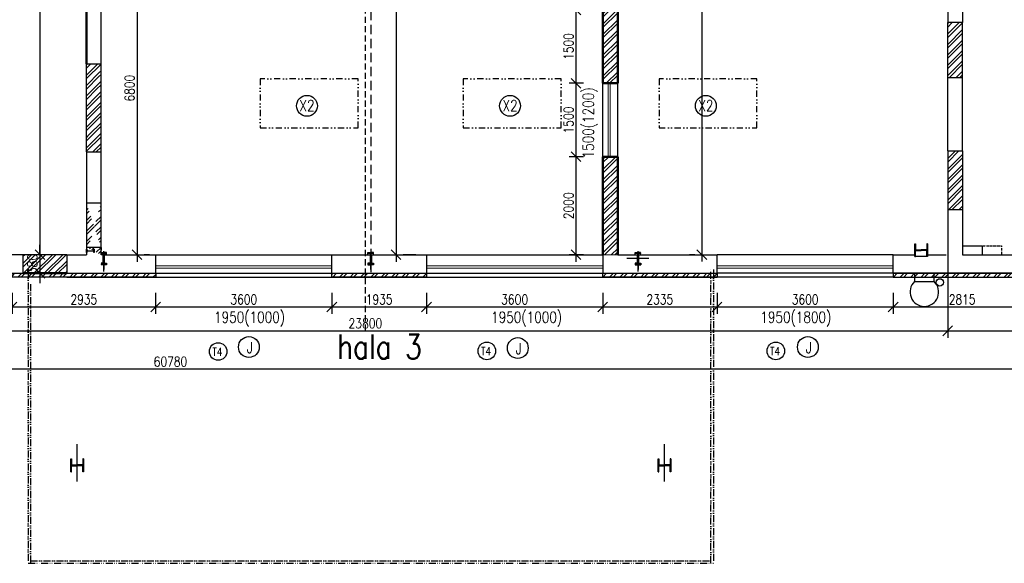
# Model space of a CAD drawing. Header units: millimetres. Extents: x -637441 to -130928, y -380379 to -53767.
# Tile 65 of 256: x -600220 to -580102, y -178649 to -167551. Entities that reach past the tile are written whole.
import ezdxf

# ---------------------------------------------------------------- set-up
doc = ezdxf.new("R2010")
doc.units = ezdxf.units.MM
doc.header["$LTSCALE"] = 10
for name, pattern in [('ACAD_ISO03W100', [30, 12, -18]), ('ACAD_ISO10W100', [18.5, 12, -3, 0.5, -3]), ('ACAD_ISO12W100', [22, 12, -3, 0.5, -3, 0.5, -3]), ('DASHDOT', [25.4, 12.7, -6.35, 0, -6.35]), ('DASHED', [19.05, 12.7, -6.35]), ('DĚLICÍ', [31.75, 12.7, -6.35, 0, -6.35, 0, -6.35])]:
    doc.linetypes.add(name, pattern=pattern)
for name, color, linetype in [('CK_LEVEL_1', 7, 'Continuous'), ('I', 3, 'Continuous'), ('Osy', 1, 'DASHDOT'), ('SLABE', 7, 'Continuous'), ('SLABĚ', 7, 'Continuous'), ('ZDIVO', 6, 'Continuous')]:
    doc.layers.add(name, color=color, linetype=linetype)
for name, color, linetype, lineweight in [('CKKOTY', 7, 'Continuous', 25), ('CKOKNA', 1, 'Continuous', 18), ('CKSTENY_PODROVINOU', 7, 'Continuous', 25), ('CKSTENY_REZ', 6, 'Continuous', 50), ('CKSTENY_SRAF', 1, 'Continuous', 18), ('CKTEXTY_MALE', 7, 'Continuous', 25)]:
    doc.layers.add(name, color=color, linetype=linetype, lineweight=lineweight)
doc.styles.get("Standard").update_dxf_attribs({"font": 'simplex.shx', "width": 0.8})
doc.dimstyles.new('Kopie z cadkon', dxfattribs={"dimscale": 100, "dimtxt": 2.5, "dimasz": 2.5, "dimexe": 1.768, "dimexo": 5, "dimgap": 0.666, "dimtad": 1, "dimdec": 0, "dimrnd": 1, "dimdsep": 46, "dimtxsty": 'Standard', "dimblk1": 'OBLIQUE', "dimblk2": 'OBLIQUE', "dimsah": 1, "dimcen": 2, "dimdle": 1.8, "dimazin": 2, "dimtfac": 0.75, "dimtdec": 0, "dimtix": 1, "dimtmove": 2, "dimatfit": 3, "dimfxl": 1, "dimtolj": 1, "dimtzin": 0, "dimarcsym": 0})
pattern_1 = [(45, (-363831.58, -53725.15), (-106.06602, 106.06602), []), (45, (-363760.87, -53725.15), (-106.06602, 106.06602), [])]
pattern_2 = [(45, (-359566.98, 0), (-106.06602, 106.06602), []), (45, (-359496.27, 0), (-106.06602, 106.06602), [])]

# ---------------------------------------------------------------- blocks, each defined once
blk = doc.blocks.new('_OBLIQUE')
at = {"color": 0, "linetype": 'ByBlock'}
blk.add_line((-0.5, -0.5), (0.5, 0.5), dxfattribs=at)
blk = doc.blocks.new('*D695')
at = {"layer": 'CKKOTY', "color": 0, "lineweight": -2}
for p, q in [((-605057, -172437), (-605057, -174044)), ((-581257, -172439), (-581257, -174044)), ((-605201, -173903), (-581113, -173903))]:
    blk.add_line(p, q, dxfattribs=at)
at = {"layer": 'DEFPOINTS', "color": 0}
for p in [(-605057, -172037), (-581257, -172039), (-581257, -173903)]:
    blk.add_point(p, dxfattribs=at)
at = {"layer": 'CKKOTY', "color": 0, "lineweight": -2, "xscale": 200, "yscale": 200, "zscale": 200, "rotation": 180}
blk.add_blockref('_OBLIQUE', (-605057, -173903), dxfattribs=at)
at = {"layer": 'CKKOTY', "color": 0, "lineweight": -2, "xscale": 200, "yscale": 200, "zscale": 200}
blk.add_blockref('_OBLIQUE', (-581257, -173903), dxfattribs=at)
at = {"layer": 'CKKOTY', "color": 0, "insert": (-593157, -173750), "char_height": 200, "attachment_point": 5}
blk.add_mtext('\\A1;23800', dxfattribs=at)
blk = doc.blocks.new('*D696')
at = {"layer": 'CKKOTY', "color": 0, "lineweight": -2}
for p, q in [((-581257, -172439), (-581257, -174044)), ((-562577, -172439), (-562577, -174044)), ((-581401, -173903), (-562433, -173903))]:
    blk.add_line(p, q, dxfattribs=at)
at = {"layer": 'DEFPOINTS', "color": 0}
for p in [(-581257, -172039), (-562577, -172039), (-562577, -173903)]:
    blk.add_point(p, dxfattribs=at)
at = {"layer": 'CKKOTY', "color": 0, "lineweight": -2, "xscale": 200, "yscale": 200, "zscale": 200, "rotation": 180}
blk.add_blockref('_OBLIQUE', (-581257, -173903), dxfattribs=at)
at = {"layer": 'CKKOTY', "color": 0, "lineweight": -2, "xscale": 200, "yscale": 200, "zscale": 200}
blk.add_blockref('_OBLIQUE', (-562577, -173903), dxfattribs=at)
at = {"layer": 'CKKOTY', "color": 0, "insert": (-570326, -173750), "char_height": 200, "attachment_point": 5}
blk.add_mtext('\\A1;18680', dxfattribs=at)
blk = doc.blocks.new('*D713')
at = {"layer": 'CKKOTY', "color": 0, "lineweight": -2}
for p, q in [((-599807, -147540), (-599807, -172493)), ((-599548, -147684), (-599666, -147684)), ((-599548, -172349), (-599666, -172349))]:
    blk.add_line(p, q, dxfattribs=at)
at = {"layer": 'DEFPOINTS', "color": 0}
for p in [(-599948, -147684), (-599948, -172349), (-599807, -172349)]:
    blk.add_point(p, dxfattribs=at)
at = {"layer": 'CKKOTY', "color": 0, "lineweight": -2, "xscale": 200, "yscale": 200, "zscale": 200}
for p, rotation in [((-599807, -147684), 90), ((-599807, -172349), 270)]:
    blk.add_blockref('_OBLIQUE', p, dxfattribs=dict(at, rotation=rotation))
at = {"layer": 'CKKOTY', "color": 0, "insert": (-599960, -160017), "char_height": 200, "attachment_point": 5, "rotation": 90}
blk.add_mtext('\\A1;24665', dxfattribs=at)
blk = doc.blocks.new('*D714')
at = {"layer": 'CKKOTY', "color": 0, "lineweight": -2}
for p, q in [((-599807, -172349), (-599807, -172149)), ((-599807, -172349), (-599807, -172729)), ((-599548, -172349), (-599666, -172349)), ((-599900, -172729), (-599948, -172729)), ((-599807, -172729), (-599807, -172929))]:
    blk.add_line(p, q, dxfattribs=at)
at = {"layer": 'DEFPOINTS', "color": 0}
for p in [(-599948, -172349), (-599807, -172729), (-599500, -172729)]:
    blk.add_point(p, dxfattribs=at)
at = {"layer": 'CKKOTY', "color": 0, "lineweight": -2, "xscale": 200, "yscale": 200, "zscale": 200}
for p, rotation in [((-599807, -172349), 270), ((-599807, -172729), 90)]:
    blk.add_blockref('_OBLIQUE', p, dxfattribs=dict(at, rotation=rotation))
at = {"layer": 'CKKOTY', "color": 0, "insert": (-599960, -172539), "char_height": 200, "attachment_point": 5, "rotation": 90}
blk.add_mtext('\\A1;380', dxfattribs=at)
blk = doc.blocks.new('*D720')
at = {"layer": 'CKKOTY', "color": 0, "lineweight": -2}
for p, q in [((-586283, -145324), (-586283, -172491)), ((-586456, -145468), (-586424, -145468)), ((-586537, -172347), (-586424, -172347))]:
    blk.add_line(p, q, dxfattribs=at)
at = {"layer": 'DEFPOINTS', "color": 0}
for p in [(-586056, -145468), (-586283, -172347), (-586137, -172347)]:
    blk.add_point(p, dxfattribs=at)
at = {"layer": 'CKKOTY', "color": 0, "lineweight": -2, "xscale": 200, "yscale": 200, "zscale": 200}
for p, rotation in [((-586283, -145468), 90), ((-586283, -172347), 270)]:
    blk.add_blockref('_OBLIQUE', p, dxfattribs=dict(at, rotation=rotation))
at = {"layer": 'CKKOTY', "color": 0, "insert": (-586436, -158907), "char_height": 200, "attachment_point": 5, "rotation": 90}
blk.add_mtext('\\A1;26880', dxfattribs=at)
blk = doc.blocks.new('*D723')
at = {"layer": 'CKKOTY', "color": 0, "lineweight": -2}
for p, q in [((-592929, -153059), (-592671, -153059)), ((-592529, -152915), (-592529, -172493)), ((-592129, -172349), (-592388, -172349))]:
    blk.add_line(p, q, dxfattribs=at)
at = {"layer": 'DEFPOINTS', "color": 0}
for p in [(-592529, -153059), (-592529, -172349), (-592529, -172349)]:
    blk.add_point(p, dxfattribs=at)
at = {"layer": 'CKKOTY', "color": 0, "lineweight": -2, "xscale": 200, "yscale": 200, "zscale": 200}
for p, rotation in [((-592529, -153059), 90), ((-592529, -172349), 270)]:
    blk.add_blockref('_OBLIQUE', p, dxfattribs=dict(at, rotation=rotation))
at = {"layer": 'CKKOTY', "color": 0, "insert": (-592683, -162704), "char_height": 200, "attachment_point": 5, "rotation": 90}
blk.add_mtext('\\A1;19289', dxfattribs=at)
blk = doc.blocks.new('*D614')
at = {"layer": 'CKKOTY', "color": 0, "lineweight": -2}
for p, q in [((-600377, -173129), (-600377, -173558)), ((-597442, -173129), (-597442, -173558)), ((-600521, -173416), (-597298, -173416))]:
    blk.add_line(p, q, dxfattribs=at)
at = {"layer": 'DEFPOINTS', "color": 0}
for p in [(-600377, -172729), (-597442, -172729), (-597442, -173416)]:
    blk.add_point(p, dxfattribs=at)
at = {"layer": 'CKKOTY', "color": 0, "lineweight": -2, "xscale": 200, "yscale": 200, "zscale": 200, "rotation": 180}
blk.add_blockref('_OBLIQUE', (-600377, -173416), dxfattribs=at)
at = {"layer": 'CKKOTY', "color": 0, "lineweight": -2, "xscale": 200, "yscale": 200, "zscale": 200}
blk.add_blockref('_OBLIQUE', (-597442, -173416), dxfattribs=at)
at = {"layer": 'CKKOTY', "color": 0, "insert": (-598909, -173263), "char_height": 200, "attachment_point": 5}
blk.add_mtext('\\A1;2935', dxfattribs=at)
blk = doc.blocks.new('*D615')
at = {"layer": 'CKKOTY', "color": 0, "lineweight": -2}
for p, q in [((-597442, -173129), (-597442, -173558)), ((-593842, -173129), (-593842, -173558)), ((-597586, -173416), (-593698, -173416))]:
    blk.add_line(p, q, dxfattribs=at)
at = {"layer": 'DEFPOINTS', "color": 0}
for p in [(-597442, -172729), (-593842, -172729), (-593842, -173416)]:
    blk.add_point(p, dxfattribs=at)
at = {"layer": 'CKKOTY', "color": 0, "lineweight": -2, "xscale": 200, "yscale": 200, "zscale": 200, "rotation": 180}
blk.add_blockref('_OBLIQUE', (-597442, -173416), dxfattribs=at)
at = {"layer": 'CKKOTY', "color": 0, "lineweight": -2, "xscale": 200, "yscale": 200, "zscale": 200}
blk.add_blockref('_OBLIQUE', (-593842, -173416), dxfattribs=at)
at = {"layer": 'CKKOTY', "color": 0, "insert": (-595642, -173263), "char_height": 200, "attachment_point": 5}
blk.add_mtext('\\A1;3600', dxfattribs=at)
blk = doc.blocks.new('*D616')
at = {"layer": 'CKKOTY', "color": 0, "lineweight": -2}
for p, q in [((-593842, -173129), (-593842, -173558)), ((-591907, -173129), (-591907, -173558)), ((-593986, -173416), (-591763, -173416))]:
    blk.add_line(p, q, dxfattribs=at)
at = {"layer": 'DEFPOINTS', "color": 0}
for p in [(-593842, -172729), (-591907, -172729), (-591907, -173416)]:
    blk.add_point(p, dxfattribs=at)
at = {"layer": 'CKKOTY', "color": 0, "lineweight": -2, "xscale": 200, "yscale": 200, "zscale": 200, "rotation": 180}
blk.add_blockref('_OBLIQUE', (-593842, -173416), dxfattribs=at)
at = {"layer": 'CKKOTY', "color": 0, "lineweight": -2, "xscale": 200, "yscale": 200, "zscale": 200}
blk.add_blockref('_OBLIQUE', (-591907, -173416), dxfattribs=at)
at = {"layer": 'CKKOTY', "color": 0, "insert": (-592874, -173263), "char_height": 200, "attachment_point": 5}
blk.add_mtext('\\A1;1935', dxfattribs=at)
blk = doc.blocks.new('*D617')
at = {"layer": 'CKKOTY', "color": 0, "lineweight": -2}
for p, q in [((-591907, -173129), (-591907, -173558)), ((-588307, -173129), (-588307, -173558)), ((-592051, -173416), (-588163, -173416))]:
    blk.add_line(p, q, dxfattribs=at)
at = {"layer": 'DEFPOINTS', "color": 0}
for p in [(-591907, -172729), (-588307, -172729), (-588307, -173416)]:
    blk.add_point(p, dxfattribs=at)
at = {"layer": 'CKKOTY', "color": 0, "lineweight": -2, "xscale": 200, "yscale": 200, "zscale": 200, "rotation": 180}
blk.add_blockref('_OBLIQUE', (-591907, -173416), dxfattribs=at)
at = {"layer": 'CKKOTY', "color": 0, "lineweight": -2, "xscale": 200, "yscale": 200, "zscale": 200}
blk.add_blockref('_OBLIQUE', (-588307, -173416), dxfattribs=at)
at = {"layer": 'CKKOTY', "color": 0, "insert": (-590107, -173263), "char_height": 200, "attachment_point": 5}
blk.add_mtext('\\A1;3600', dxfattribs=at)
blk = doc.blocks.new('*D618')
at = {"layer": 'CKKOTY', "color": 0, "lineweight": -2}
for p, q in [((-588307, -173129), (-588307, -173558)), ((-585972, -173129), (-585972, -173558)), ((-588451, -173416), (-585828, -173416))]:
    blk.add_line(p, q, dxfattribs=at)
at = {"layer": 'DEFPOINTS', "color": 0}
for p in [(-588307, -172729), (-585972, -172729), (-585972, -173416)]:
    blk.add_point(p, dxfattribs=at)
at = {"layer": 'CKKOTY', "color": 0, "lineweight": -2, "xscale": 200, "yscale": 200, "zscale": 200, "rotation": 180}
blk.add_blockref('_OBLIQUE', (-588307, -173416), dxfattribs=at)
at = {"layer": 'CKKOTY', "color": 0, "lineweight": -2, "xscale": 200, "yscale": 200, "zscale": 200}
blk.add_blockref('_OBLIQUE', (-585972, -173416), dxfattribs=at)
at = {"layer": 'CKKOTY', "color": 0, "insert": (-587139, -173263), "char_height": 200, "attachment_point": 5}
blk.add_mtext('\\A1;2335', dxfattribs=at)
blk = doc.blocks.new('*D619')
at = {"layer": 'CKKOTY', "color": 0, "lineweight": -2}
for p, q in [((-585972, -173129), (-585972, -173558)), ((-582372, -173129), (-582372, -173558)), ((-586116, -173416), (-582228, -173416))]:
    blk.add_line(p, q, dxfattribs=at)
at = {"layer": 'DEFPOINTS', "color": 0}
for p in [(-585972, -172729), (-582372, -172729), (-582372, -173416)]:
    blk.add_point(p, dxfattribs=at)
at = {"layer": 'CKKOTY', "color": 0, "lineweight": -2, "xscale": 200, "yscale": 200, "zscale": 200, "rotation": 180}
blk.add_blockref('_OBLIQUE', (-585972, -173416), dxfattribs=at)
at = {"layer": 'CKKOTY', "color": 0, "lineweight": -2, "xscale": 200, "yscale": 200, "zscale": 200}
blk.add_blockref('_OBLIQUE', (-582372, -173416), dxfattribs=at)
at = {"layer": 'CKKOTY', "color": 0, "insert": (-584172, -173263), "char_height": 200, "attachment_point": 5}
blk.add_mtext('\\A1;3600', dxfattribs=at)
blk = doc.blocks.new('*D620')
at = {"layer": 'CKKOTY', "color": 0, "lineweight": -2}
for p, q in [((-582372, -173129), (-582372, -173558)), ((-579557, -173129), (-579557, -173558)), ((-582516, -173416), (-579413, -173416))]:
    blk.add_line(p, q, dxfattribs=at)
at = {"layer": 'DEFPOINTS', "color": 0}
for p in [(-582372, -172729), (-579557, -172729), (-579557, -173416)]:
    blk.add_point(p, dxfattribs=at)
at = {"layer": 'CKKOTY', "color": 0, "lineweight": -2, "xscale": 200, "yscale": 200, "zscale": 200, "rotation": 180}
blk.add_blockref('_OBLIQUE', (-582372, -173416), dxfattribs=at)
at = {"layer": 'CKKOTY', "color": 0, "lineweight": -2, "xscale": 200, "yscale": 200, "zscale": 200}
blk.add_blockref('_OBLIQUE', (-579557, -173416), dxfattribs=at)
at = {"layer": 'CKKOTY', "color": 0, "insert": (-580964, -173263), "char_height": 200, "attachment_point": 5}
blk.add_mtext('\\A1;2815', dxfattribs=at)
blk = doc.blocks.new('*D631')
at = {"layer": 'CKKOTY', "color": 0, "lineweight": -2}
for p, q in [((-623357, -173129), (-623357, -174826)), ((-562577, -173129), (-562577, -174826)), ((-562433, -174685), (-623501, -174685))]:
    blk.add_line(p, q, dxfattribs=at)
at = {"layer": 'DEFPOINTS', "color": 0}
for p in [(-623357, -172729), (-562577, -172729), (-623357, -174685)]:
    blk.add_point(p, dxfattribs=at)
at = {"layer": 'CKKOTY', "color": 0, "lineweight": -2, "xscale": 200, "yscale": 200, "zscale": 200, "rotation": 180}
blk.add_blockref('_OBLIQUE', (-623357, -174685), dxfattribs=at)
at = {"layer": 'CKKOTY', "color": 0, "lineweight": -2, "xscale": 200, "yscale": 200, "zscale": 200}
blk.add_blockref('_OBLIQUE', (-562577, -174685), dxfattribs=at)
at = {"layer": 'CKKOTY', "color": 0, "insert": (-597140, -174532), "char_height": 200, "attachment_point": 5}
blk.add_mtext('\\A1;60780', dxfattribs=at)
blk = doc.blocks.new('*D571')
at = {"layer": 'CKKOTY', "color": 0, "lineweight": -2}
for p, q in [((-598157, -165549), (-597680, -165549)), ((-597822, -165405), (-597822, -172493)), ((-597567, -172349), (-597680, -172349))]:
    blk.add_line(p, q, dxfattribs=at)
at = {"layer": 'DEFPOINTS', "color": 0}
for p in [(-598557, -165549), (-597967, -172349), (-597822, -172349)]:
    blk.add_point(p, dxfattribs=at)
at = {"layer": 'CKKOTY', "color": 0, "lineweight": -2, "xscale": 200, "yscale": 200, "zscale": 200}
for p, rotation in [((-597822, -165549), 90), ((-597822, -172349), 270)]:
    blk.add_blockref('_OBLIQUE', p, dxfattribs=dict(at, rotation=rotation))
at = {"layer": 'CKKOTY', "color": 0, "insert": (-597975, -168949), "char_height": 200, "attachment_point": 5, "rotation": 90}
blk.add_mtext('\\A1;6800', dxfattribs=at)
blk = doc.blocks.new('*D595')
at = {"layer": 'CKKOTY', "color": 0, "lineweight": -2}
for p, q in [((-588702, -170349), (-588993, -170349)), ((-588852, -172493), (-588852, -170205)), ((-588702, -172349), (-588993, -172349))]:
    blk.add_line(p, q, dxfattribs=at)
at = {"layer": 'DEFPOINTS', "color": 0}
for p in [(-588852, -170349), (-588302, -170349), (-588302, -172349)]:
    blk.add_point(p, dxfattribs=at)
at = {"layer": 'CKKOTY', "color": 0, "lineweight": -2, "xscale": 200, "yscale": 200, "zscale": 200}
for p, rotation in [((-588852, -170349), 90), ((-588852, -172349), 270)]:
    blk.add_blockref('_OBLIQUE', p, dxfattribs=dict(at, rotation=rotation))
at = {"layer": 'CKKOTY', "color": 0, "insert": (-589005, -171349), "char_height": 200, "attachment_point": 5, "rotation": 90}
blk.add_mtext('\\A1;2000', dxfattribs=at)
blk = doc.blocks.new('*D596')
at = {"layer": 'CKKOTY', "color": 0, "lineweight": -2}
for p, q in [((-588852, -170493), (-588852, -168705)), ((-588702, -168849), (-588993, -168849)), ((-588702, -170349), (-588993, -170349))]:
    blk.add_line(p, q, dxfattribs=at)
at = {"layer": 'DEFPOINTS', "color": 0}
for p in [(-588852, -168849), (-588302, -168849), (-588302, -170349)]:
    blk.add_point(p, dxfattribs=at)
at = {"layer": 'CKKOTY', "color": 0, "lineweight": -2, "xscale": 200, "yscale": 200, "zscale": 200}
for p, rotation in [((-588852, -168849), 90), ((-588852, -170349), 270)]:
    blk.add_blockref('_OBLIQUE', p, dxfattribs=dict(at, rotation=rotation))
at = {"layer": 'CKKOTY', "color": 0, "insert": (-589005, -169599), "char_height": 200, "attachment_point": 5, "rotation": 90}
blk.add_mtext('\\A1;1500', dxfattribs=at)
blk = doc.blocks.new('*D597')
at = {"layer": 'CKKOTY', "color": 0, "lineweight": -2}
for p, q in [((-588702, -167349), (-588993, -167349)), ((-588852, -168993), (-588852, -167205)), ((-588702, -168849), (-588993, -168849))]:
    blk.add_line(p, q, dxfattribs=at)
at = {"layer": 'DEFPOINTS', "color": 0}
for p in [(-588852, -167349), (-588302, -167349), (-588302, -168849)]:
    blk.add_point(p, dxfattribs=at)
at = {"layer": 'CKKOTY', "color": 0, "lineweight": -2, "xscale": 200, "yscale": 200, "zscale": 200}
for p, rotation in [((-588852, -167349), 90), ((-588852, -168849), 270)]:
    blk.add_blockref('_OBLIQUE', p, dxfattribs=dict(at, rotation=rotation))
at = {"layer": 'CKKOTY', "color": 0, "insert": (-589005, -168099), "char_height": 200, "attachment_point": 5, "rotation": 90}
blk.add_mtext('\\A1;1500', dxfattribs=at)

msp = doc.modelspace()

# ---------------------------------------------------------------- hatches: boundary and pattern name
at = {"layer": 'CKSTENY_SRAF'}
h = msp.add_hatch(dxfattribs=at)
h.set_pattern_fill('ZDIVO-OBECNE', color=256, scale=50, style=0)
h.set_pattern_definition(pattern_2)
h.paths.add_polyline_path([(-588301.726, -157963.99), (-588001.726, -157963.99), (-588001.726, -159463.99), (-588301.726, -159463.99)])
h.paths.add_polyline_path([(-588301.726, -160963.99), (-588001.726, -160963.99), (-588001.726, -162463.99), (-588301.726, -162463.99)])
h.paths.add_polyline_path([(-588001.726, -164063.99), (-588301.726, -164063.99), (-588301.726, -165849.329), (-588001.726, -165849.329)])
h.paths.add_polyline_path([(-588301.726, -167349.329), (-588001.726, -167349.329), (-588001.726, -168849.329), (-588301.726, -168849.329)])
h.paths.add_polyline_path([(-588301.726, -170349.329), (-588001.726, -170349.329), (-588001.726, -172349.398), (-588301.726, -172349.329)])
h = msp.add_hatch(dxfattribs=at)
h.set_pattern_fill('ZDIVO-OBECNE', color=256, scale=50, style=0)
h.set_pattern_definition(pattern_1)
h.paths.add_polyline_path([(-581256.864, -167609.121), (-580956.864, -167609.121), (-580956.864, -168729.12), (-581256.864, -168729.12)])
h.paths.add_polyline_path([(-581256.864, -170229.12), (-580956.864, -170229.12), (-580956.864, -171429.12), (-581256.864, -171429.12)])
h = msp.add_hatch(dxfattribs=at)
h.set_pattern_fill('ZDIVO-OBECNE', color=256, scale=50, style=0)
h.set_pattern_definition(pattern_1)
edge = h.paths.add_edge_path()
edge.add_line((-598556.926, -170249.121), (-598556.926, -168449.121))
edge.add_line((-598856.926, -170249.121), (-598856.926, -168449.121))
edge.add_line((-598856.864, -170249.121), (-598556.926, -170249.121))
edge.add_line((-598856.926, -168449.121), (-598556.926, -168449.121))
h = msp.add_hatch(dxfattribs=at)
h.set_pattern_fill('ZDIVO-OBECNE', color=256, scale=50, style=0)
h.set_pattern_definition(pattern_1)
edge = h.paths.add_edge_path()
edge.add_line((-598556.926, -172349.121), (-598556.926, -171299.121))
edge.add_line((-598856.864, -171299.121), (-598856.864, -172349.121))
edge.add_line((-598556.926, -171299.121), (-598856.864, -171299.121))
edge.add_line((-598556.926, -172199.121), (-598855.926, -172199.121))
h = msp.add_hatch(dxfattribs=at)
h.set_pattern_fill('ZDIVO-OBECNE', color=256, scale=50, style=0)
h.set_pattern_definition(pattern_1)
h.paths.add_polyline_path([(-600156.926, -172729.121), (-599256.926, -172729.121), (-599256.926, -172349.121), (-600156.926, -172349.121)])
h = msp.add_hatch(dxfattribs=at)
h.set_pattern_fill('ZDIVO-OBECNE', color=256, scale=50, style=0)
h.set_pattern_definition(pattern_2)
h.paths.add_polyline_path([(-600376.926, -172729.121), (-597441.674, -172729.121), (-597441.674, -172809.121), (-600376.926, -172809.121)])
h.paths.add_polyline_path([(-603976.926, -172729.121), (-606456.864, -172729.121), (-606456.864, -172809.121), (-603976.926, -172809.121)])
h.paths.add_polyline_path([(-610056.864, -172729.121), (-612256.864, -172729.121), (-612256.864, -172809.121), (-610056.864, -172809.121)])
h = msp.add_hatch(dxfattribs=at)
h.set_pattern_fill('ZDIVO-OBECNE', color=256, scale=50, style=0)
h.set_pattern_definition(pattern_2)
h.paths.add_polyline_path([(-579556.864, -172729.121), (-582371.864, -172729.121), (-582371.864, -172809.121), (-579556.864, -172809.121)])
h.paths.add_polyline_path([(-588306.864, -172729.121), (-585971.864, -172729.121), (-585971.864, -172809.121), (-588306.864, -172809.121)])
h.paths.add_polyline_path([(-593841.674, -172729.121), (-591906.864, -172729.121), (-591906.864, -172809.121), (-593841.674, -172809.121)])

# ---------------------------------------------------------------- linework, layer by layer
at = {"layer": 'CK_LEVEL_1', "color": 6, "linetype": 'Continuous'}
for p, q in [((-598556.926, -168449.121), (-598556.926, -164009.17)), ((-598856.864, -171299.121), (-598856.864, -172349.121)), ((-598556.926, -172349.121), (-598556.926, -171299.121))]:
    msp.add_line(p, q, dxfattribs=at)
at = {"layer": 'CK_LEVEL_1', "color": 7, "linetype": 'Continuous'}
for p, q in [((-598856.926, -168449.121), (-598556.926, -168449.121)), ((-598856.864, -170249.121), (-598556.926, -170249.121))]:
    msp.add_line(p, q, dxfattribs=at)
at = {"layer": 'CKKOTY', "color": 6}
for points in [[(-600376.926, -172729.121), (-597441.674, -172729.121), (-597441.674, -172809.121), (-600376.926, -172809.121)], [(-593841.674, -172729.121), (-591906.864, -172729.121), (-591906.864, -172809.121), (-593841.674, -172809.121)], [(-588306.864, -172729.121), (-585971.864, -172729.121), (-585971.864, -172809.121), (-588306.864, -172809.121)], [(-579556.864, -172729.121), (-582371.864, -172729.121), (-582371.864, -172809.121), (-579556.864, -172809.121)]]:
    msp.add_lwpolyline(points, close=True, dxfattribs=at)
at = {"layer": 'CKOKNA'}
for p, q in [((-588196.726, -170349.329), (-588196.726, -168849.329)), ((-588151.726, -170349.329), (-588151.726, -168849.329)), ((-597441.674, -172579.121), (-593841.674, -172579.121)), ((-591906.864, -172579.121), (-588306.864, -172579.121)), ((-585971.864, -172579.121), (-582371.864, -172579.121)), ((-597441.674, -172624.121), (-593841.674, -172624.121)), ((-591906.864, -172624.121), (-588306.864, -172624.121)), ((-585971.864, -172624.121), (-582371.864, -172624.121))]:
    msp.add_line(p, q, dxfattribs=at)
at = {"layer": 'CKSTENY_PODROVINOU'}
for p, q in [((-588301.726, -170349.329), (-588301.726, -168849.329)), ((-588001.726, -170349.329), (-588001.726, -168849.329)), ((-597441.674, -172348.506), (-593841.674, -172348.506)), ((-591906.864, -172348.506), (-588306.864, -172348.506)), ((-582371.864, -172349.398), (-585971.864, -172349.398)), ((-597441.674, -172729.121), (-593841.674, -172729.121)), ((-597441.674, -172809.121), (-593841.674, -172809.121)), ((-591906.864, -172729.121), (-588306.864, -172729.121)), ((-591906.864, -172809.121), (-588306.864, -172809.121)), ((-582371.864, -172729.121), (-585971.864, -172729.121)), ((-582371.864, -172809.121), (-585971.864, -172809.121))]:
    msp.add_line(p, q, dxfattribs=at)
at = {"layer": 'CKSTENY_REZ'}
for p, q in [((-598856.864, -165549.121), (-598856.864, -168449.121)), ((-588301.726, -167349.329), (-588301.726, -168849.329)), ((-588001.726, -167349.329), (-588001.726, -168849.329)), ((-588301.726, -168849.329), (-588001.726, -168849.329)), ((-588301.726, -170349.329), (-588301.726, -172349.329)), ((-588301.726, -170349.329), (-588001.726, -170349.329)), ((-588001.726, -170349.329), (-588001.726, -172349.398))]:
    msp.add_line(p, q, dxfattribs=at)
at = {"layer": 'CKSTENY_REZ', "linetype": 'Continuous', "lineweight": -3, "ltscale": 0.2}
msp.add_line((-599256.926, -172349.121), (-600156.926, -172349.121), dxfattribs=at)
at = {"layer": 'CKSTENY_REZ', "linetype": 'Continuous', "ltscale": 0.2}
msp.add_line((-600156.926, -172729.121), (-599256.926, -172729.121), dxfattribs=at)
at = {"layer": 'CKSTENY_SRAF'}
msp.add_line((-588001.726, -172349.398), (-588301.726, -172349.329), dxfattribs=at)
for points in [[(-581256.864, -167609.121), (-580956.864, -167609.121), (-580956.864, -168729.12), (-581256.864, -168729.12)], [(-581256.864, -170229.12), (-580956.864, -170229.12), (-580956.864, -171429.12), (-581256.864, -171429.12)]]:
    msp.add_lwpolyline(points, close=True, dxfattribs=at)
at = {"layer": 'CKTEXTY_MALE', "linetype": 'DASHED'}
msp.add_line((-593156.864, -173902.962), (-593156.864, -141869.121), dxfattribs=at)
at = {"layer": 'CKTEXTY_MALE', "linetype": 'DĚLICÍ'}
for points in [[(-593306.864, -168759.121), (-595306.864, -168759.121), (-595306.864, -169759.121), (-593306.864, -169759.121)], [(-589156.864, -168759.121), (-591156.864, -168759.121), (-591156.864, -169759.121), (-589156.864, -169759.121)], [(-585156.864, -168759.121), (-587156.864, -168759.121), (-587156.864, -169759.121), (-585156.864, -169759.121)]]:
    msp.add_lwpolyline(points, close=True, dxfattribs=at)
at = {"layer": 'CKTEXTY_MALE'}
for centre, radius in [((-594350.54, -169309.233), 212.778), ((-590200.54, -169309.233), 212.778), ((-586200.54, -169309.233), 212.778), ((-595536.607, -174233.866), 212.778), ((-584115.09, -174233.866), 212.778), ((-596165.518, -174324.419), 179.412), ((-590675.715, -174313.595), 179.412), ((-590042.712, -174254.509), 212.778), ((-584770.406, -174313.595), 179.412)]:
    msp.add_circle(centre, radius, dxfattribs=at)
at = {"layer": 'I'}
for points in [[(-581931.864, -172387.342), (-581931.864, -172127.342), (-581917.864, -172127.342), (-581917.864, -172250.342), (-581801.864, -172250.342)], [(-581931.864, -172127.342), (-581931.864, -172387.342), (-581917.864, -172387.342), (-581917.864, -172264.342), (-581801.864, -172264.342)], [(-581671.864, -172387.342), (-581671.864, -172127.342), (-581685.864, -172127.342), (-581685.864, -172250.342), (-581801.864, -172250.342)], [(-581671.864, -172127.342), (-581671.864, -172387.342), (-581685.864, -172387.342), (-581685.864, -172264.342), (-581801.864, -172264.342)]]:
    msp.add_lwpolyline(points, dxfattribs=at)
at = {"layer": 'Osy', "color": 7, "linetype": 'DASHED', "ltscale": 1.5}
msp.add_line((-593046.864, -141938.274), (-593046.864, -172718.274), dxfattribs=at)
at = {"layer": 'SLABE', "color": 6, "ltscale": 50}
for p, q in [((-598856.926, -170249.121), (-598856.926, -168449.121)), ((-598556.926, -170249.121), (-598556.926, -168449.121))]:
    msp.add_line(p, q, dxfattribs=at)
at = {"layer": 'SLABE', "ltscale": 50}
for p, q in [((-598856.864, -169949.121), (-598856.864, -169960.583)), ((-599256.926, -172349.121), (-599256.926, -172729.121)), ((-598510.241, -172557.182), (-598556.864, -172557.182)), ((-587583.486, -172557.182), (-587531.723, -172557.182)), ((-599256.926, -172729.121), (-599076.926, -172729.121)), ((-599077.62, -172729.121), (-598556.864, -172729.121))]:
    msp.add_line(p, q, dxfattribs=at)
at = {"layer": 'SLABE', "color": 3}
for points in [[(-598855.657, -172236.812), (-598847.086, -172236.812), (-598844.229, -172268.239), (-598707.093, -172268.239), (-598704.236, -172236.812), (-598695.665, -172236.812), (-598695.665, -172305.38), (-598704.236, -172305.38), (-598707.093, -172273.953), (-598844.229, -172273.953), (-598847.086, -172305.38), (-598855.657, -172305.38), (-598855.657, -172236.812)], [(-598454.006, -172549.121), (-598454.006, -172536.263), (-598501.149, -172531.978), (-598501.149, -172326.263), (-598454.006, -172321.978), (-598454.006, -172309.121), (-598556.864, -172309.121), (-598556.864, -172321.978), (-598509.721, -172326.263), (-598509.721, -172531.978), (-598556.864, -172536.263), (-598556.864, -172549.121), (-598454.006, -172549.121)], [(-593098.292, -172548.229), (-593098.292, -172535.372), (-593051.149, -172531.086), (-593051.149, -172325.372), (-593098.292, -172321.086), (-593098.292, -172308.229), (-592995.435, -172308.229), (-592995.435, -172321.086), (-593042.578, -172325.372), (-593042.578, -172531.086), (-592995.435, -172535.372), (-592995.435, -172548.229), (-593098.292, -172548.229)], [(-587639.721, -172549.121), (-587639.721, -172536.263), (-587592.578, -172531.978), (-587592.578, -172326.263), (-587639.721, -172321.978), (-587639.721, -172309.121), (-587536.864, -172309.121), (-587536.864, -172321.978), (-587584.006, -172326.263), (-587584.006, -172531.978), (-587536.864, -172536.263), (-587536.864, -172549.121), (-587639.721, -172549.121)]]:
    msp.add_lwpolyline(points, dxfattribs=at)
at = {"layer": 'SLABĚ'}
for p, q in [((-580956.864, -167609.121), (-581256.864, -167609.121)), ((-580956.864, -172169.121), (-580556.864, -172169.121)), ((-580556.864, -172169.121), (-580556.864, -172349.121)), ((-598518.754, -172349.121), (-598518.754, -172523.149)), ((-598492.116, -172349.121), (-598492.116, -172523.149)), ((-593060.183, -172348.506), (-593060.183, -172522.257)), ((-593033.544, -172348.506), (-593033.544, -172522.257)), ((-587601.612, -172349.121), (-587601.612, -172523.149)), ((-587574.973, -172349.121), (-587574.973, -172523.149)), ((-598518.754, -172523.149), (-598556.864, -172523.149)), ((-598510.241, -172557.182), (-598510.241, -172649.121)), ((-598447.851, -172557.182), (-598500.629, -172557.182)), ((-598500.629, -172557.182), (-598500.629, -172649.121)), ((-598492.116, -172523.149), (-598447.851, -172523.149)), ((-598447.851, -172523.149), (-598447.851, -172557.182)), ((-593060.183, -172522.257), (-593104.448, -172522.257)), ((-593104.448, -172522.257), (-593104.448, -172556.29)), ((-593104.448, -172556.29), (-593051.67, -172556.29)), ((-593051.67, -172556.29), (-593051.67, -172649.121)), ((-593042.057, -172556.29), (-593042.057, -172649.121)), ((-592989.28, -172556.29), (-593042.057, -172556.29)), ((-593033.544, -172522.257), (-592989.28, -172522.257)), ((-592989.28, -172522.257), (-592989.28, -172556.29)), ((-587645.876, -172523.149), (-587645.876, -172557.182)), ((-587601.612, -172523.149), (-587645.876, -172523.149)), ((-587645.876, -172557.182), (-587593.098, -172557.182)), ((-587593.098, -172557.182), (-587593.098, -172649.121)), ((-587583.486, -172557.182), (-587583.486, -172649.121)), ((-587574.973, -172523.149), (-587531.723, -172523.149)), ((-587531.723, -172523.149), (-587531.723, -172557.182)), ((-588306.864, -172649.121), (-588306.864, -172729.121)), ((-581935.507, -172747.325), (-581935.507, -172897.325)), ((-581535.507, -172897.325), (-581535.507, -172729.121)), ((-581935.507, -172897.325), (-581535.507, -172897.325))]:
    msp.add_line(p, q, dxfattribs=at)
at = {"layer": 'SLABĚ', "color": 6}
for p, q in [((-581256.864, -169929.12), (-581256.864, -168729.12)), ((-580956.864, -169929.12), (-580956.864, -168729.12)), ((-581256.864, -170229.12), (-581256.864, -171429.12)), ((-580956.864, -170229.12), (-580956.864, -171429.12))]:
    msp.add_line(p, q, dxfattribs=at)
at = {"layer": 'SLABĚ', "linetype": 'ACAD_ISO03W100', "ltscale": 0.05}
for p, q in [((-580556.864, -172169.121), (-580156.864, -172169.121)), ((-580156.864, -172169.121), (-580156.864, -172349.121)), ((-580556.864, -172349.121), (-580156.864, -172349.121))]:
    msp.add_line(p, q, dxfattribs=at)
at = {"layer": 'SLABĚ', "linetype": 'ACAD_ISO10W100', "ltscale": 10}
for p, q in [((-598505.047, -172278.183), (-598505.047, -172691.808)), ((-587588.68, -172278.183), (-587588.68, -172691.808)), ((-587363.054, -172429.076), (-587814.306, -172429.076)), ((-599046.864, -176981.598), (-599046.864, -176217.343)), ((-587046.864, -176981.598), (-587046.864, -176217.343))]:
    msp.add_line(p, q, dxfattribs=at)
at = {"layer": 'SLABĚ', "linetype": 'ACAD_ISO12W100', "ltscale": 1.2}
for p, q in [((-600046.864, -172649.121), (-600046.864, -178649.121)), ((-600046.864, -172649.121), (-600046.864, -178649.121)), ((-586096.864, -178649.121), (-586096.864, -172649.121)), ((-586046.864, -172649.121), (-586046.864, -178649.121)), ((-586046.864, -172649.121), (-586046.864, -178649.121)), ((-599996.864, -172949.121), (-599996.864, -178649.121)), ((-600046.864, -178649.121), (-586046.864, -178649.121)), ((-600046.864, -178649.121), (-586046.864, -178649.121)), ((-599996.864, -178599.121), (-586096.864, -178599.121))]:
    msp.add_line(p, q, dxfattribs=at)
at = {"layer": 'SLABĚ'}
for points in [[(-598556.864, -172304.488), (-598504.886, -172304.488)], [(-598448.659, -172349.398), (-598448.659, -172304.488), (-598506.587, -172304.488)], [(-593103.64, -172348.506), (-593103.64, -172303.597), (-593045.712, -172303.597)], [(-592989.485, -172348.506), (-592989.485, -172303.597), (-593047.413, -172303.597)], [(-587645.068, -172349.398), (-587645.068, -172304.488), (-587587.14, -172304.488)], [(-587532.291, -172349.398), (-587532.291, -172304.488), (-587590.22, -172304.488)]]:
    msp.add_lwpolyline(points, dxfattribs=at)
msp.add_circle((-581419.019, -172913.988), 75, dxfattribs=at)
msp.add_arc((-581735.507, -173111.259), 292.862, 133.0719658, 46.9280342, dxfattribs=at)
at = {"layer": 'ZDIVO'}
for p, q in [((-598556.926, -168449.121), (-598556.926, -165549.121)), ((-581256.864, -166029.12), (-581256.864, -167609.121)), ((-580956.864, -166029.12), (-580956.864, -167609.121)), ((-581256.864, -168729.12), (-581256.864, -167609.121)), ((-580956.864, -168729.12), (-580956.864, -167609.121)), ((-581256.864, -170229.12), (-581256.864, -169929.12)), ((-580956.864, -170229.12), (-580956.864, -169931.729)), ((-598856.864, -170249.121), (-598856.864, -171299.121)), ((-598556.926, -171299.121), (-598556.926, -170249.121)), ((-581256.864, -171429.12), (-581256.864, -172649.121)), ((-580956.864, -171429.12), (-580956.864, -172349.121)), ((-598855.926, -172199.121), (-598855.926, -172349.121)), ((-598556.864, -172199.121), (-598556.864, -172259.121)), ((-580956.864, -172169.121), (-580956.864, -172349.121)), ((-600156.926, -172349.121), (-600376.926, -172349.121)), ((-599256.926, -172349.121), (-598856.926, -172349.121)), ((-598518.754, -172349.121), (-598556.864, -172349.121)), ((-598492.116, -172349.121), (-597441.674, -172349.121)), ((-597441.674, -172729.121), (-597441.674, -172348.506)), ((-597441.674, -172729.121), (-597441.674, -172348.506)), ((-593841.674, -172729.121), (-593841.674, -172348.506)), ((-593841.674, -172729.121), (-593841.674, -172348.506)), ((-593841.674, -172348.506), (-591906.864, -172348.506)), ((-591906.864, -172348.506), (-591906.864, -172729.121)), ((-588306.864, -172348.506), (-588306.864, -172729.121)), ((-588001.726, -172349.398), (-585971.864, -172349.398)), ((-587574.973, -172349.121), (-587536.864, -172349.121)), ((-585971.864, -172729.121), (-585971.864, -172349.398)), ((-582371.864, -172349.398), (-581931.864, -172349.398)), ((-582371.864, -172729.121), (-582371.864, -172349.398)), ((-581671.864, -172349.121), (-581286.82, -172349.121)), ((-580956.864, -172349.121), (-580556.864, -172349.121)), ((-580956.864, -172349.121), (-579556.864, -172349.121)), ((-600376.926, -172729.121), (-600156.926, -172729.121)), ((-593841.674, -172729.121), (-591906.864, -172729.121)), ((-593841.674, -172809.121), (-591906.864, -172809.121)), ((-588306.864, -172729.121), (-585971.864, -172729.121)), ((-588306.864, -172809.121), (-585971.864, -172809.121)), ((-582371.864, -172729.121), (-579556.864, -172729.121)), ((-582371.864, -172809.121), (-579556.864, -172809.121))]:
    msp.add_line(p, q, dxfattribs=at)
at = {"layer": 'ZDIVO', "color": 7}
for p, q in [((-598856.926, -168449.121), (-598556.926, -168449.121)), ((-581256.864, -168729.12), (-580956.864, -168729.12)), ((-598856.926, -170249.121), (-598556.926, -170249.121)), ((-581256.864, -170229.12), (-580956.864, -170229.12)), ((-598556.926, -171299.121), (-598856.864, -171299.121)), ((-581256.864, -171429.12), (-580956.864, -171429.12)), ((-598556.926, -172199.121), (-598855.926, -172199.121)), ((-600156.926, -172349.121), (-600156.926, -172729.121))]:
    msp.add_line(p, q, dxfattribs=at)
at = {"layer": 'ZDIVO', "ltscale": 0.35}
for p, q in [((-599256.926, -172729.121), (-597441.674, -172729.121)), ((-599256.926, -172809.121), (-597441.674, -172809.121))]:
    msp.add_line(p, q, dxfattribs=at)
at = {"layer": 'ZDIVO'}
for points in [[(-581671.864, -172349.121), (-581671.864, -172387.342), (-581931.864, -172387.342), (-581931.864, -172349.398)], [(-599176.864, -176519.121), (-599176.864, -176779.121), (-599162.864, -176779.121), (-599162.864, -176656.121), (-599046.864, -176656.121)], [(-599176.864, -176779.121), (-599176.864, -176519.121), (-599162.864, -176519.121), (-599162.864, -176642.121), (-599046.864, -176642.121)], [(-598916.864, -176779.121), (-598916.864, -176519.121), (-598930.864, -176519.121), (-598930.864, -176642.121), (-599046.864, -176642.121)], [(-598916.864, -176519.121), (-598916.864, -176779.121), (-598930.864, -176779.121), (-598930.864, -176656.121), (-599046.864, -176656.121)], [(-587176.864, -176519.121), (-587176.864, -176779.121), (-587162.864, -176779.121), (-587162.864, -176656.121), (-587046.864, -176656.121)], [(-587176.864, -176779.121), (-587176.864, -176519.121), (-587162.864, -176519.121), (-587162.864, -176642.121), (-587046.864, -176642.121)], [(-586916.864, -176779.121), (-586916.864, -176519.121), (-586930.864, -176519.121), (-586930.864, -176642.121), (-587046.864, -176642.121)], [(-586916.864, -176519.121), (-586916.864, -176779.121), (-586930.864, -176779.121), (-586930.864, -176656.121), (-587046.864, -176656.121)]]:
    msp.add_lwpolyline(points, dxfattribs=at)

# ---------------------------------------------------------------- texts
at = {"layer": 'CKTEXTY_MALE', "width": 0.8}
for s, height, p in [('X2', 225, (-594503.348, -169417.57)), ('X2', 225, (-590353.348, -169417.57)), ('X2', 225, (-586353.348, -169417.57)), ('1950(1000)', 225, (-596248.321, -173737.396)), ('1950(1000)', 225, (-590586.606, -173737.396)), ('1950(1800)', 225, (-585086.656, -173737.396)), ('J', 225, (-595579.082, -174358.028)), ('J', 225, (-590085.187, -174378.67)), ('J', 225, (-584157.565, -174358.028)), ('T4', 162.5, (-596281.334, -174411.397)), ('T4', 162.5, (-590791.531, -174400.573)), ('T4', 162.5, (-584886.221, -174400.573))]:
    msp.add_text(s, height=height, dxfattribs=at).set_placement(p)
msp.add_text('1500(1200)', height=225, rotation=90, dxfattribs=at).set_placement((-588490.988, -170384.053))
at = {"layer": 'CKTEXTY_MALE', "color": 6, "width": 0.8}
msp.add_text('hala 3', height=500, dxfattribs=at).set_placement((-593733.876, -174476.58))

# ---------------------------------------------------------------- dimensions: what is measured, and where the dimension line sits
at = {"layer": 'CKKOTY'}
for base, p1, p2, picture, middle in [((-586282.931, -172347.369), (-586056.117, -145467.511), (-586136.563, -172347.369), '*D720', (-586436.211, -158907.44)), ((-599807.036, -172349.121), (-599948.476, -147684.121), (-599948.476, -172349.121), '*D713', (-599960.316, -160016.621)), ((-592529.295, -172348.506), (-592529.295, -153059.236), (-592529.295, -172348.506), '*D723', (-592682.575, -162703.871)), ((-597821.509, -172349.121), (-598556.926, -165549.121), (-597966.895, -172349.121), '*D571', (-597974.789, -168949.121)), ((-588851.531, -167349.329), (-588301.726, -168849.329), (-588301.726, -167349.329), '*D597', (-589004.811, -168099.329)), ((-588851.531, -168849.329), (-588301.726, -170349.329), (-588301.726, -168849.329), '*D596', (-589004.811, -169599.329)), ((-588851.531, -170349.329), (-588301.726, -172349.329), (-588301.726, -170349.329), '*D595', (-589004.811, -171349.329)), ((-599807.036, -172729.121), (-599948.476, -172349.121), (-599499.712, -172729.121), '*D714', (-599960.316, -172539.121))]:
    dim = msp.add_linear_dim(base=base, p1=p1, p2=p2, angle=90, dimstyle='Kopie z cadkon', override={"dimscale": 80}, dxfattribs=at)
    dim.commit()
    dim.dimension.update_dxf_attribs({"geometry": picture, "text_midpoint": middle})
for base, p1, p2, picture, middle in [((-581256.864, -173902.962), (-605056.864, -172036.621), (-581256.864, -172039.121), '*D695', (-593156.864, -173749.682)), ((-597441.674, -173416.444), (-600376.926, -172729.121), (-597441.674, -172729.121), '*D614', (-598909.3, -173263.164)), ((-593841.674, -173416.444), (-597441.674, -172729.121), (-593841.674, -172729.121), '*D615', (-595641.674, -173263.164)), ((-591906.864, -173416.444), (-593841.674, -172729.121), (-591906.864, -172729.121), '*D616', (-592874.269, -173263.164)), ((-588306.864, -173416.444), (-591906.864, -172729.121), (-588306.864, -172729.121), '*D617', (-590106.864, -173263.164)), ((-585971.864, -173416.444), (-588306.864, -172729.121), (-585971.864, -172729.121), '*D618', (-587139.364, -173263.164)), ((-582371.864, -173416.444), (-585971.864, -172729.121), (-582371.864, -172729.121), '*D619', (-584171.864, -173263.164)), ((-579556.864, -173416.444), (-582371.864, -172729.121), (-579556.864, -172729.121), '*D620', (-580964.364, -173263.164))]:
    dim = msp.add_linear_dim(base=base, p1=p1, p2=p2, dimstyle='Kopie z cadkon', override={"dimscale": 80}, dxfattribs=at)
    dim.commit()
    dim.dimension.update_dxf_attribs({"geometry": picture, "text_midpoint": middle})
for base, p1, p2, picture, middle in [((-562576.864, -173902.962), (-581256.864, -172039.121), (-562576.864, -172039.121), '*D696', (-570325.649, -173749.682)), ((-623356.864, -174684.785), (-562576.864, -172729.121), (-623356.864, -172729.121), '*D631', (-597139.537, -174531.505))]:
    dim = msp.add_linear_dim(base=base, p1=p1, p2=p2, dimstyle='Kopie z cadkon', override={"dimscale": 80}, dxfattribs=at)
    dim.commit()
    dim.dimension.update_dxf_attribs({"geometry": picture, "text_midpoint": middle, "dimtype": 160})

doc.saveas('drawing.dxf')
